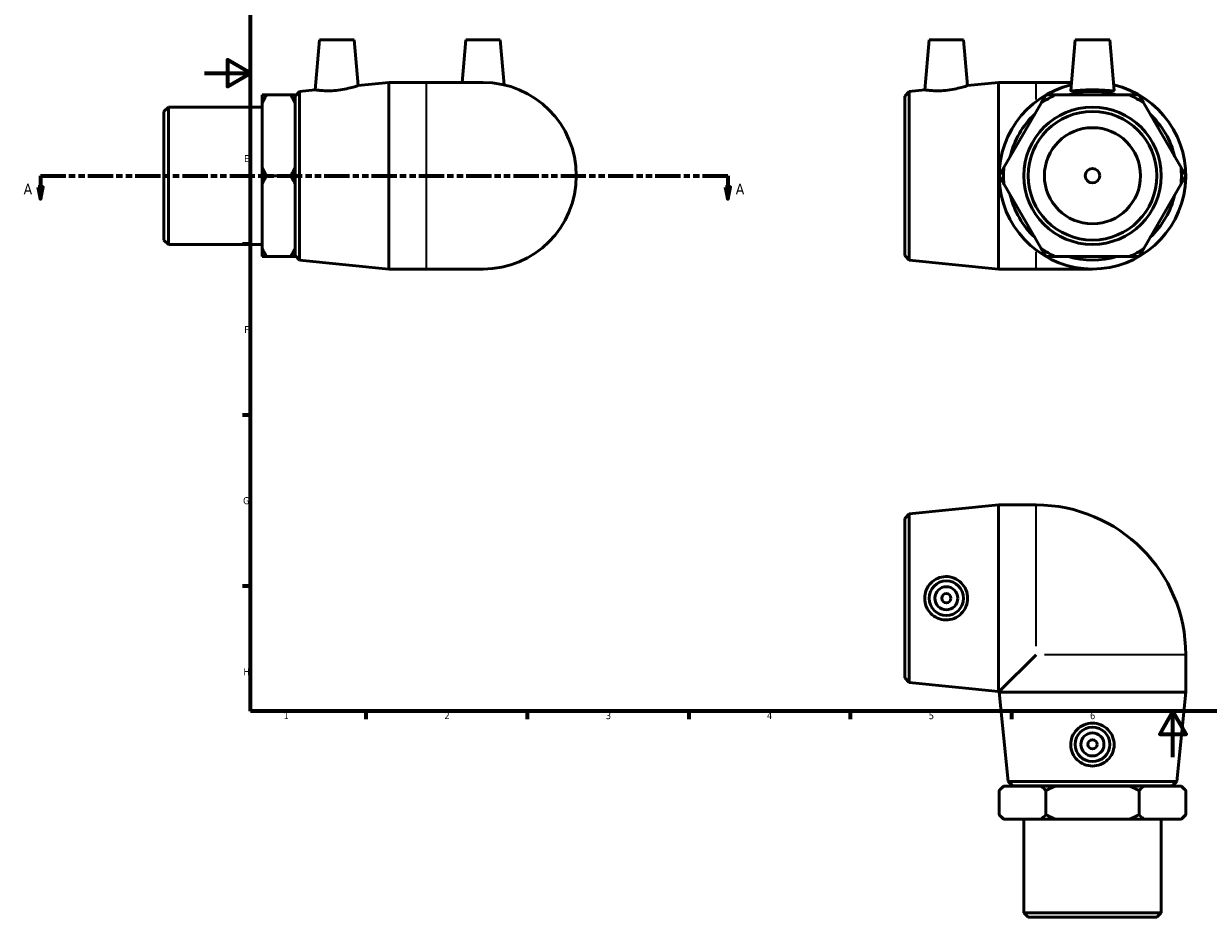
# Model space of a CAD drawing. Header units: millimetres. Extents: x -78 to 901, y -69 to 630.
# Tile 1 of 3: x -78 to 436, y -69 to 318. Entities that reach past the tile are written whole.
import ezdxf

# ---------------------------------------------------------------- set-up
doc = ezdxf.new("R2010")
doc.units = ezdxf.units.MM
doc.linetypes.add('DOUBLE_DASH_CHAIN', pattern=[1.2403, 0.6614, -0.0827, 0.1654, -0.0827, 0.1654, -0.0827])
for name, color, linetype, lineweight in [('Border (ANSI)', 7, 'Continuous', 70), ('Section Line (ANSI)', 7, 'DOUBLE_DASH_CHAIN', 70), ('Visible (ANSI)', 7, 'Continuous', 50), ('Visible Narrow (ANSI)', 7, 'Continuous', 35)]:
    doc.layers.add(name, color=color, linetype=linetype, lineweight=lineweight)
doc.styles.add('Label Text (ANSI)', font='tahoma.ttf')
doc.styles.add('Note Text (ANSI)', font='tahoma.ttf')

# ---------------------------------------------------------------- blocks, each defined once
blk = doc.blocks.new('Borders Default Border')
at = {"layer": 'Border (ANSI)'}
for p, q in [((20, 222.75), (16.55, 222.75)), ((20, 148.5), (16.55, 148.5)), ((20, 74.25), (16.55, 74.25)), ((70.08, 20), (70.08, 16.55)), ((140.17, 20), (140.17, 16.55)), ((210.25, 20), (210.25, 16.55)), ((280.33, 20), (280.33, 16.55)), ((350.42, 20), (350.42, 16.55))]:
    blk.add_line(p, q, dxfattribs=at)
at = {"layer": 'Border (ANSI)', "flags": 128}
for points in [[(20, 20), (20, 574), (821, 574), (821, 20), (20, 20)], [(0, 297), (20, 297), (10, 302.77), (10, 291.23), (20, 297)], [(420.5, 0), (420.5, 20), (414.73, 10), (426.27, 10), (420.5, 20)]]:
    blk.add_lwpolyline(points, dxfattribs=at)
at = {"layer": 'Border (ANSI)', "color": 230, "true_color": 0xff0080, "char_height": 3.05, "attachment_point": 7, "style": 'Note Text (ANSI)'}
for s, insert in [('E', (17.21, 258.35)), ('F', (17.29, 184.1)), ('G', (16.81, 109.79)), ('H', (16.97, 35.6)), ('2', (104.2, 16.55)), ('1', (34.35, 16.55)), ('3', (174.26, 16.49)), ('4', (244.23, 16.55)), ('5', (314.48, 16.49)), ('6', (384.49, 16.49))]:
    blk.add_mtext(s, dxfattribs=dict(at, insert=insert))
blk = doc.blocks.new('2dTransSection0')
at = {"layer": 'Section Line (ANSI)', "linetype": 'DOUBLE_DASH_CHAIN', "ltscale": 16.551283}
blk.add_line((-71.11, 252.43), (227.21, 252.43), dxfattribs=at)
at = {"layer": 'Section Line (ANSI)', "linetype": 'Continuous'}
for p, q in [((-71.11, 252.43), (-60.19, 252.43)), ((-71.11, 252.43), (-71.11, 247.43)), ((216.28, 252.43), (227.21, 252.43)), ((227.21, 252.43), (227.21, 247.43)), ((-72.11, 247.43), (-71.11, 242.43)), ((-70.11, 247.43), (-72.11, 247.43)), ((-71.11, 247.43), (-71.11, 242.43)), ((-71.11, 242.43), (-70.11, 247.43)), ((226.21, 247.43), (227.21, 242.43)), ((228.21, 247.43), (226.21, 247.43)), ((227.21, 247.43), (227.21, 242.43)), ((227.21, 242.43), (228.21, 247.43))]:
    blk.add_line(p, q, dxfattribs=at)
at = {"layer": 'Section Line (ANSI)', "linetype": 'Continuous', "flags": 128}
for points in [[(-72.11, 247.43), (-71.11, 242.43), (-70.11, 247.43), (-72.11, 247.43)], [(226.21, 247.43), (227.21, 242.43), (228.21, 247.43), (226.21, 247.43)]]:
    blk.add_lwpolyline(points, dxfattribs=at)
at = {"layer": 'Section Line (ANSI)'}
for points in [[(-72.11, 247.43), (-71.11, 242.43), (-70.11, 247.43), (-72.11, 247.43)], [(226.21, 247.43), (227.21, 242.43), (228.21, 247.43), (226.21, 247.43)]]:
    blk.add_solid(points, dxfattribs=at)
at = {"layer": 'Section Line (ANSI)', "char_height": 4.57, "attachment_point": 7, "style": 'Label Text (ANSI)'}
for insert in [(-78.48, 244.36), (230.68, 244.36)]:
    blk.add_mtext('A', dxfattribs=dict(at, insert=insert))

msp = doc.modelspace()

# ---------------------------------------------------------------- linework, layer by layer
at = {"layer": 'Visible (ANSI)'}
for p, q in [((50.019, 311.427), (48.121, 289.74)), ((50.019, 311.427), (65.019, 311.427)), ((65.019, 311.427), (66.754, 291.596)), ((113.459, 311.427), (111.84, 292.927)), ((113.459, 311.427), (128.459, 311.427)), ((128.459, 311.427), (130.17, 291.866)), ((314.606, 311.427), (312.708, 289.74)), ((314.606, 311.427), (329.606, 311.427)), ((329.606, 311.427), (331.341, 291.596)), ((378.046, 311.427), (376.127, 289.498)), ((378.046, 311.427), (393.046, 311.427)), ((393.046, 311.427), (394.964, 289.498)), ((39.459, 286.987), (41.339, 289.065)), ((41.339, 289.065), (48.121, 289.74)), ((41.339, 289.065), (41.339, 215.79)), ((66.754, 291.596), (80.125, 292.927)), ((80.125, 211.927), (80.125, 292.927)), ((80.125, 292.927), (96.459, 292.927)), ((120.959, 292.927), (96.459, 292.927)), ((304.046, 286.987), (305.926, 289.065)), ((305.926, 289.065), (312.708, 289.74)), ((305.926, 289.065), (305.926, 215.79)), ((331.341, 291.596), (344.712, 292.927)), ((344.712, 211.927), (344.712, 292.927)), ((344.712, 292.927), (361.046, 292.927)), ((376.427, 292.927), (361.046, 292.927)), ((25.109, 283.943), (25.109, 287.501)), ((25.109, 255.986), (25.109, 283.943)), ((26.999, 287.501), (37.469, 287.501)), ((39.359, 287.501), (39.359, 283.943)), ((39.359, 283.943), (39.359, 255.986)), ((39.359, 283.927), (39.459, 283.927)), ((39.459, 217.867), (39.459, 286.987)), ((304.046, 217.867), (304.046, 286.987)), ((363.241, 283.943), (347.1, 255.986)), ((401.687, 287.501), (369.404, 287.501)), ((423.991, 255.986), (407.85, 283.943)), ((-17.541, 280.344), (-15.651, 282.234)), ((-17.541, 224.51), (-17.541, 280.344)), ((-15.651, 282.234), (-15.651, 222.62)), ((-15.651, 282.234), (25.109, 282.234)), ((25.109, 248.869), (25.109, 255.986)), ((26.999, 252.427), (37.469, 252.427)), ((39.359, 255.986), (39.359, 248.869)), ((25.109, 220.911), (25.109, 248.869)), ((39.359, 248.869), (39.359, 220.911)), ((347.1, 248.869), (363.241, 220.911)), ((407.85, 220.911), (423.991, 248.869)), ((-17.541, 224.51), (-15.651, 222.62)), ((-15.651, 222.62), (25.109, 222.62)), ((25.109, 217.353), (25.109, 220.911)), ((37.469, 217.353), (26.999, 217.353)), ((39.359, 220.927), (39.459, 220.927)), ((39.359, 220.911), (39.359, 217.353)), ((39.459, 217.867), (41.339, 215.79)), ((304.046, 217.867), (305.926, 215.79)), ((369.404, 217.353), (401.687, 217.353)), ((41.339, 215.79), (80.125, 211.927)), ((80.125, 211.927), (96.459, 211.927)), ((96.459, 211.927), (120.959, 211.927)), ((305.926, 215.79), (344.712, 211.927)), ((344.712, 211.927), (361.046, 211.927)), ((361.046, 211.927), (385.546, 211.927)), ((305.926, 105.666), (344.712, 109.529)), ((344.712, 28.529), (344.712, 109.529)), ((344.712, 109.529), (361.046, 109.529)), ((304.046, 103.589), (305.926, 105.666)), ((304.046, 34.469), (304.046, 103.589)), ((305.926, 105.666), (305.926, 32.391)), ((361.046, 44.529), (345.046, 28.529)), ((426.046, 28.195), (426.046, 44.529)), ((304.046, 34.469), (305.926, 32.391)), ((305.926, 32.391), (344.712, 28.529)), ((344.712, 28.529), (345.046, 28.529)), ((345.046, 28.195), (345.046, 28.529)), ((426.046, 28.195), (345.046, 28.195)), ((348.908, -10.591), (345.046, 28.195)), ((422.183, -10.591), (426.046, 28.195)), ((346.936, -12.571), (345.046, -14.461)), ((345.046, -14.461), (345.046, -24.931)), ((346.936, -12.571), (347.1, -12.571)), ((347.1, -12.571), (363.241, -12.571)), ((348.908, -10.591), (422.183, -10.591)), ((350.986, -12.471), (348.908, -10.591)), ((420.106, -12.471), (350.986, -12.471)), ((354.046, -12.571), (354.046, -12.471)), ((363.241, -12.571), (369.404, -12.571)), ((365.296, -14.461), (365.296, -24.931)), ((369.404, -12.571), (401.687, -12.571)), ((401.687, -12.571), (407.85, -12.571)), ((405.796, -24.931), (405.796, -14.461)), ((407.85, -12.571), (423.991, -12.571)), ((417.046, -12.571), (417.046, -12.471)), ((420.106, -12.471), (422.183, -10.591)), ((423.991, -12.571), (424.156, -12.571)), ((424.156, -12.571), (426.046, -14.461)), ((426.046, -24.931), (426.046, -14.461)), ((346.936, -26.821), (345.046, -24.931)), ((424.156, -26.821), (426.046, -24.931)), ((347.1, -26.821), (346.936, -26.821)), ((363.241, -26.821), (347.1, -26.821)), ((355.739, -67.581), (355.739, -26.821)), ((369.404, -26.821), (363.241, -26.821)), ((401.687, -26.821), (369.404, -26.821)), ((407.85, -26.821), (401.687, -26.821)), ((423.991, -26.821), (407.85, -26.821)), ((415.353, -67.581), (415.353, -26.821)), ((424.156, -26.821), (423.991, -26.821)), ((355.739, -67.581), (415.353, -67.581)), ((357.629, -69.471), (355.739, -67.581)), ((413.463, -69.471), (357.629, -69.471)), ((413.463, -69.471), (415.353, -67.581))]:
    msp.add_line(p, q, dxfattribs=at)
for centre, radius in [((385.546, 252.427), 29.807), ((385.546, 252.427), 27.917), ((385.546, 252.427), 20.865), ((385.546, 252.427), 3.15), ((322.106, 69.029), 7.5), ((322.106, 69.029), 5), ((322.106, 69.029), 2), ((385.546, 5.589), 7.5), ((385.546, 5.589), 5), ((385.546, 5.589), 2)]:
    msp.add_circle(centre, radius, dxfattribs=at)
for centre, radius, start, end in [((120.959, 252.427), 40.5, 270, 90), ((385.546, 252.427), 40.5, 103.14652, 76.85348), ((385.546, 252.427), 36.637, 73.20232, 106.79768), ((385.546, 252.427), 38.61, 114.71233, 125.28767), ((385.546, 252.427), 38.61, 54.71233, 65.28767), ((385.546, 252.427), 36.637, 133.20232, 166.79768), ((385.546, 252.427), 36.637, 13.20232, 46.79768), ((385.546, 252.427), 38.61, 174.71233, 185.28767), ((385.546, 252.427), 38.61, 354.71233, 5.28767), ((385.546, 252.427), 36.637, 193.20232, 226.79768), ((385.546, 252.427), 36.637, 313.20232, 346.79768), ((385.546, 252.427), 38.61, 234.71233, 245.28767), ((385.546, 252.427), 36.637, 253.20232, 286.79768), ((385.546, 252.427), 38.61, 294.71233, 305.28767), ((361.046, 44.529), 65, 0, 90)]:
    msp.add_arc(centre, radius, start, end, dxfattribs=at)
for points, knots in [([(57.208, 289.467), (56.058, 289.356), (54.833, 289.298), (52.59, 289.301), (51.57, 289.357), (49.963, 289.49), (49.268, 289.576), (48.347, 289.703), (48.121, 289.74), (48.121, 289.74)], [0, 0, 0, 0, 0.3466941, 0.3466941, 0.6933881, 0.6933881, 1.0421057, 1.0421057, 1.3908233, 1.3908233, 1.3908233, 1.3908233]), ([(66.754, 291.596), (66.754, 291.596), (66.513, 291.511), (65.548, 291.197), (64.824, 290.97), (63.145, 290.507), (62.072, 290.239), (59.711, 289.776), (58.423, 289.584), (57.208, 289.467)], [4.2334665, 4.2334665, 4.2334665, 4.2334665, 4.5930406, 4.5930406, 4.9526147, 4.9526147, 5.3189505, 5.3189505, 5.6852864, 5.6852864, 5.6852864, 5.6852864]), ([(321.795, 289.467), (320.645, 289.356), (319.42, 289.298), (317.177, 289.301), (316.157, 289.357), (314.55, 289.49), (313.855, 289.576), (312.934, 289.703), (312.708, 289.74), (312.708, 289.74)], [0, 0, 0, 0, 0.3466941, 0.3466941, 0.6933881, 0.6933881, 1.0421057, 1.0421057, 1.3908233, 1.3908233, 1.3908233, 1.3908233]), ([(331.341, 291.596), (331.341, 291.596), (331.1, 291.511), (330.135, 291.197), (329.411, 290.97), (327.732, 290.507), (326.659, 290.239), (324.298, 289.776), (323.01, 289.584), (321.795, 289.467)], [4.2334665, 4.2334665, 4.2334665, 4.2334665, 4.5930406, 4.5930406, 4.9526147, 4.9526147, 5.3189505, 5.3189505, 5.6852864, 5.6852864, 5.6852864, 5.6852864]), ([(394.962, 289.467), (394.933, 289.356), (394.674, 289.298), (393.685, 289.301), (392.954, 289.357), (391.289, 289.49), (390.239, 289.576), (387.949, 289.703), (386.708, 289.74), (384.383, 289.74), (383.142, 289.703), (380.852, 289.576), (379.802, 289.49), (378.137, 289.357), (377.406, 289.301), (376.417, 289.298), (376.158, 289.356), (376.127, 289.477), (376.126, 289.487), (376.127, 289.498)], [0, 0, 0, 0, 0.3466941, 0.3466941, 0.6933881, 0.6933881, 1.0421057, 1.0421057, 1.3908233, 1.3908233, 1.7395409, 1.7395409, 2.0882585, 2.0882585, 2.4349526, 2.4349526, 2.7816466, 2.7816466, 2.8127116, 2.8127116, 2.8127116, 2.8127116]), ([(321.795, 59.613), (320.645, 59.641), (319.42, 59.9), (317.177, 60.89), (316.157, 61.62), (314.55, 63.285), (313.855, 64.335), (312.934, 66.625), (312.708, 67.866), (312.708, 70.191), (312.934, 71.432), (313.855, 73.723), (314.55, 74.772), (316.157, 76.438), (317.177, 77.168), (319.42, 78.157), (320.645, 78.417), (323.01, 78.475), (324.298, 78.252), (326.659, 77.298), (327.732, 76.567), (329.411, 74.887), (330.135, 73.83), (331.1, 71.5), (331.341, 70.227), (331.341, 67.83), (331.1, 66.558), (330.135, 64.228), (329.411, 63.17), (327.732, 61.49), (326.659, 60.76), (324.298, 59.806), (323.01, 59.583), (321.795, 59.613)], [0, 0, 0, 0, 0.3466941, 0.3466941, 0.6933881, 0.6933881, 1.0421057, 1.0421057, 1.3908233, 1.3908233, 1.7395409, 1.7395409, 2.0882585, 2.0882585, 2.4349526, 2.4349526, 2.7816466, 2.7816466, 3.1479825, 3.1479825, 3.5143184, 3.5143184, 3.8738924, 3.8738924, 4.2334665, 4.2334665, 4.5930406, 4.5930406, 4.9526147, 4.9526147, 5.3189505, 5.3189505, 5.6852864, 5.6852864, 5.6852864, 5.6852864]), ([(394.962, 5.278), (394.933, 4.128), (394.674, 2.904), (393.685, 0.66), (392.954, -0.36), (391.289, -1.966), (390.239, -2.662), (387.949, -3.583), (386.708, -3.809), (384.383, -3.809), (383.142, -3.583), (380.852, -2.662), (379.802, -1.966), (378.137, -0.36), (377.406, 0.66), (376.417, 2.904), (376.158, 4.128), (376.1, 6.493), (376.323, 7.782), (377.276, 10.142), (378.007, 11.215), (379.687, 12.894), (380.745, 13.618), (383.074, 14.583), (384.347, 14.824), (386.744, 14.824), (388.017, 14.583), (390.346, 13.618), (391.404, 12.894), (393.084, 11.215), (393.815, 10.142), (394.769, 7.782), (394.992, 6.493), (394.962, 5.278)], [0, 0, 0, 0, 0.3466941, 0.3466941, 0.6933881, 0.6933881, 1.0421057, 1.0421057, 1.3908233, 1.3908233, 1.7395409, 1.7395409, 2.0882585, 2.0882585, 2.4349526, 2.4349526, 2.7816466, 2.7816466, 3.1479825, 3.1479825, 3.5143184, 3.5143184, 3.8738924, 3.8738924, 4.2334665, 4.2334665, 4.5930406, 4.5930406, 4.9526147, 4.9526147, 5.3189505, 5.3189505, 5.6852864, 5.6852864, 5.6852864, 5.6852864])]:
    msp.add_open_spline(points, degree=3, knots=knots, dxfattribs=at)
msp.add_open_spline([(394.964, 289.498), (394.965, 289.487), (394.964, 289.477), (394.962, 289.467)], degree=3, dxfattribs=at)
for points in [[(25.109, 283.943), (25.947, 285.68), (26.999, 287.501)], [(26.999, 287.501), (25.947, 287.501), (25.109, 287.501)], [(37.469, 287.501), (38.52, 285.68), (39.359, 283.943)], [(39.359, 287.501), (38.52, 287.501), (37.469, 287.501)], [(365.296, 287.501), (364.244, 285.68), (363.241, 283.943)], [(369.404, 287.501), (367.399, 287.501), (365.296, 287.501)], [(405.796, 287.501), (403.692, 287.501), (401.687, 287.501)], [(407.85, 283.943), (406.847, 285.68), (405.796, 287.501)], [(26.999, 252.427), (25.947, 254.249), (25.109, 255.986)], [(25.109, 248.869), (25.947, 250.606), (26.999, 252.427)], [(39.359, 255.986), (38.52, 254.249), (37.469, 252.427)], [(37.469, 252.427), (38.52, 250.606), (39.359, 248.869)], [(347.1, 255.986), (346.097, 254.249), (345.046, 252.427)], [(345.046, 252.427), (346.097, 250.606), (347.1, 248.869)], [(426.046, 252.427), (424.994, 254.249), (423.991, 255.986)], [(423.991, 248.869), (424.994, 250.606), (426.046, 252.427)], [(26.999, 217.353), (25.947, 219.175), (25.109, 220.911)], [(25.109, 217.353), (25.947, 217.353), (26.999, 217.353)], [(39.359, 220.911), (38.52, 219.175), (37.469, 217.353)], [(37.469, 217.353), (38.52, 217.353), (39.359, 217.353)], [(363.241, 220.911), (364.244, 219.175), (365.296, 217.353)], [(365.296, 217.353), (367.399, 217.353), (369.404, 217.353)], [(401.687, 217.353), (403.692, 217.353), (405.796, 217.353)], [(405.796, 217.353), (406.847, 219.175), (407.85, 220.911)], [(345.046, -14.461), (346.097, -13.41), (347.1, -12.571)], [(363.241, -12.571), (364.244, -13.41), (365.296, -14.461)], [(365.296, -14.461), (367.399, -13.41), (369.404, -12.571)], [(401.687, -12.571), (403.692, -13.41), (405.796, -14.461)], [(405.796, -14.461), (406.847, -13.41), (407.85, -12.571)], [(423.991, -12.571), (424.994, -13.41), (426.046, -14.461)], [(347.1, -26.821), (346.097, -25.983), (345.046, -24.931)], [(365.296, -24.931), (364.244, -25.983), (363.241, -26.821)], [(369.404, -26.821), (367.399, -25.983), (365.296, -24.931)], [(405.796, -24.931), (403.692, -25.983), (401.687, -26.821)], [(407.85, -26.821), (406.847, -25.983), (405.796, -24.931)], [(426.046, -24.931), (424.994, -25.983), (423.991, -26.821)]]:
    msp.add_rational_spline(points, [1, 1.00135137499, 1], degree=2, dxfattribs=at)
at = {"layer": 'Visible Narrow (ANSI)'}
for p, q in [((96.459, 212.426), (96.459, 292.429)), ((361.046, 285.455), (361.046, 292.906)), ((361.046, 211.949), (361.046, 219.4)), ((361.046, 48.253), (361.046, 109.279)), ((425.796, 44.529), (364.769, 44.529))]:
    msp.add_line(p, q, dxfattribs=at)

# ---------------------------------------------------------------- block references
msp.add_blockref('Borders Default Border', (0, 0))
at = {"layer": 'Section Line (ANSI)'}
msp.add_blockref('2dTransSection0', (0, 0), dxfattribs=at)

doc.saveas('drawing.dxf')
